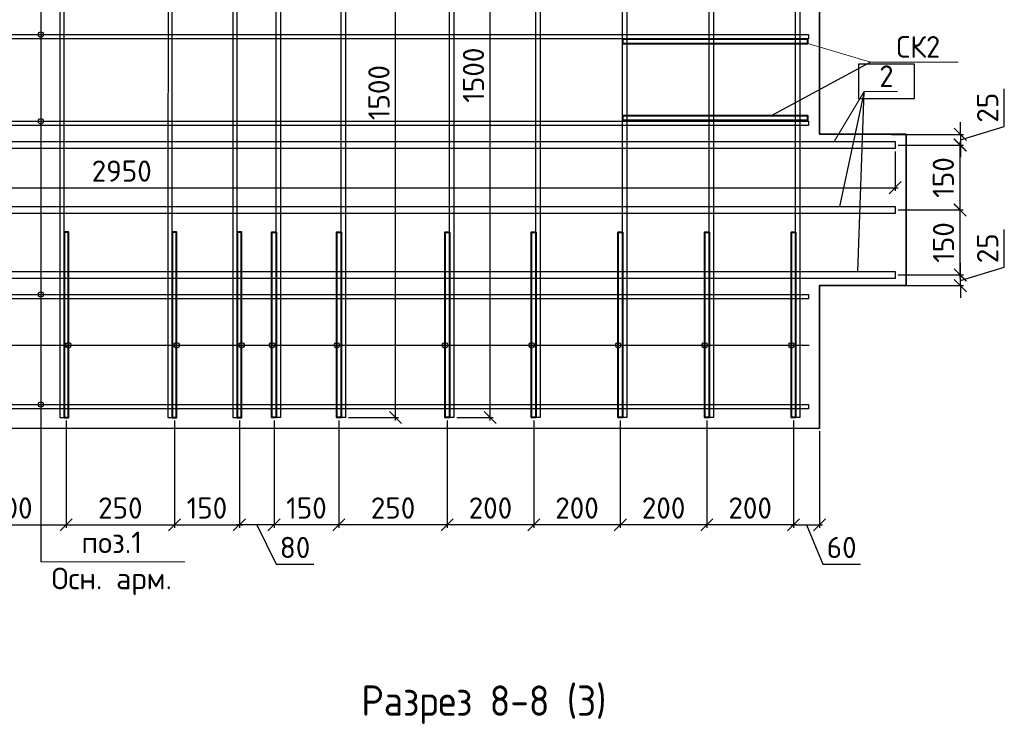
# Model space of a CAD drawing. Header units: millimetres. Extents: x 40580 to 2152466, y -328404 to 177125.
# Tile 180 of 252: x 508967 to 520339, y 160990 to 169134. Entities that reach past the tile are written whole.
import ezdxf
from ezdxf import colors
from ezdxf.entities.mleader import LeaderData, LeaderLine
from ezdxf.math import Vec2, Vec3

# ---------------------------------------------------------------- set-up
doc = ezdxf.new("R2010")
doc.units = ezdxf.units.MM
doc.linetypes.add('CENTER', pattern=[2, 1.25, -0.25, 0.25, -0.25])
for name, color, linetype, lineweight in [('Арм_хомуты', 133, 'Continuous', 18), ('ОСИ', 7, 'CENTER', 15), ('Перекрытие ж_бетон', 250, 'Continuous', 30), ('подоснова', 151, 'Continuous', 5), ('Столовая Двери и окна', 7, 'Continuous', 15), ('ТЕКСТ', 7, 'Continuous', 15)]:
    doc.layers.add(name, color=color, linetype=linetype, lineweight=lineweight)
doc.layers.add('Стена_ бетон несущ.', color=7, linetype='Continuous', lineweight=70, true_color=0xb4b496)
doc.styles.add('GOST-2.304_Type-B', font='GOST_Common.ttf')
doc.styles.get("Standard").update_dxf_attribs({"font": 'isocpeur.ttf'})
doc.styles.add('ГОСТ', font='isocpeur.ttf')
doc.styles.add('ГОСТ 2.304', font='isocpeur.ttf')
doc.dimstyles.new('Осевые', dxfattribs={"dimscale": 0.7, "dimtxt": 450, "dimasz": 400, "dimexe": 100, "dimexo": 100, "dimgap": 100, "dimtad": 1, "dimdec": 0, "dimzin": 0, "dimdsep": 46, "dimtxsty": 'Standard', "dimblk": 'OBLIQUE', "dimcen": 9, "dimdle": 100, "dimazin": 0, "dimtm": 1e-09, "dimtfac": 1, "dimtdec": 0, "dimtofl": 0, "dimtmove": 0, "dimatfit": 3, "dimfxl": 1, "dimtolj": 1, "dimtzin": 0, "dimarcsym": 0})

# ---------------------------------------------------------------- blocks, each defined once
blk = doc.blocks.new('_OBLIQUE')
at = {"color": 0, "linetype": 'ByBlock'}
blk.add_line((-0.5, -0.5), (0.5, 0.5), dxfattribs=at)
blk = doc.blocks.new('*D6127')
at = {"layer": 'Defpoints', "color": 0, "linetype": 'ByBlock', "lineweight": 25, "ltscale": 13, "transparency": 16777216}
for p in [(512730, 172042), (513308, 172042), (512729, 164544)]:
    blk.add_point(p, dxfattribs=at)
at = {"layer": 'ОСИ', "color": 0, "linetype": 'ByBlock', "lineweight": -2, "ltscale": 13, "transparency": 16777216}
for p, q in [((513308, 164509), (513308, 172077)), ((512765, 172042), (513343, 172042)), ((512764, 164544), (513343, 164544))]:
    blk.add_line(p, q, dxfattribs=at)
at = {"layer": 'ОСИ', "color": 0, "linetype": 'ByBlock', "lineweight": -2, "ltscale": 13, "transparency": 16777216, "xscale": 140, "yscale": 140, "zscale": 140}
for p, rotation in [((513308, 172042), 90), ((513308, 164544), 270)]:
    blk.add_blockref('_OBLIQUE', p, dxfattribs=dict(at, rotation=rotation))
at = {"layer": 'ОСИ', "color": 0, "linetype": 'ByBlock', "ltscale": 13, "transparency": 16777216, "insert": (513116, 168293), "char_height": 245, "attachment_point": 5, "rotation": 90}
blk.add_mtext('\\A1;1500', dxfattribs=at)
blk = doc.blocks.new('*D6128')
at = {"layer": 'Defpoints', "color": 0, "linetype": 'ByBlock', "lineweight": 25, "ltscale": 13, "transparency": 16777216}
for p in [(513979, 172042), (514400, 172042), (513979, 164544)]:
    blk.add_point(p, dxfattribs=at)
at = {"layer": 'ОСИ', "color": 0, "linetype": 'ByBlock', "lineweight": -2, "ltscale": 13, "transparency": 16777216}
for p, q in [((514400, 164509), (514400, 172077)), ((514014, 172042), (514435, 172042)), ((514014, 164544), (514435, 164544))]:
    blk.add_line(p, q, dxfattribs=at)
at = {"layer": 'ОСИ', "color": 0, "linetype": 'ByBlock', "lineweight": -2, "ltscale": 13, "transparency": 16777216, "xscale": 140, "yscale": 140, "zscale": 140}
for p, rotation in [((514400, 172042), 90), ((514400, 164544), 270)]:
    blk.add_blockref('_OBLIQUE', p, dxfattribs=dict(at, rotation=rotation))
at = {"layer": 'ОСИ', "color": 0, "linetype": 'ByBlock', "ltscale": 13, "transparency": 16777216, "insert": (514208, 168494), "char_height": 245, "attachment_point": 5, "rotation": 90}
blk.add_mtext('\\A1;1500', dxfattribs=at)
blk = doc.blocks.new('*D6130')
at = {"layer": 'Defpoints', "color": 0, "linetype": 'ByBlock', "lineweight": 25, "ltscale": 13, "transparency": 16777216}
for p in [(504329, 167648), (519079, 167648), (519079, 167195)]:
    blk.add_point(p, dxfattribs=at)
at = {"layer": 'ОСИ', "color": 0, "linetype": 'ByBlock', "lineweight": -2, "ltscale": 13, "transparency": 16777216}
for p, q in [((504329, 167613), (504329, 167160)), ((519079, 167613), (519079, 167160)), ((504294, 167195), (519114, 167195))]:
    blk.add_line(p, q, dxfattribs=at)
at = {"layer": 'ОСИ', "color": 0, "linetype": 'ByBlock', "lineweight": -2, "ltscale": 13, "transparency": 16777216, "xscale": 140, "yscale": 140, "zscale": 140, "rotation": 180}
blk.add_blockref('_OBLIQUE', (504329, 167195), dxfattribs=at)
at = {"layer": 'ОСИ', "color": 0, "linetype": 'ByBlock', "lineweight": -2, "ltscale": 13, "transparency": 16777216, "xscale": 140, "yscale": 140, "zscale": 140}
blk.add_blockref('_OBLIQUE', (519079, 167195), dxfattribs=at)
at = {"layer": 'ОСИ', "color": 0, "linetype": 'ByBlock', "ltscale": 13, "transparency": 16777216, "insert": (510145, 167387), "char_height": 245, "attachment_point": 5}
blk.add_mtext('\\A1;2950', dxfattribs=at)
blk = doc.blocks.new('*D5986')
at = {"layer": 'Defpoints', "color": 0, "linetype": 'ByBlock', "lineweight": 25, "ltscale": 13, "transparency": 16777216}
for p in [(508504, 164544), (509504, 164544), (509504, 163305)]:
    blk.add_point(p, dxfattribs=at)
at = {"layer": 'ОСИ', "color": 0, "linetype": 'ByBlock', "lineweight": -2, "ltscale": 13, "transparency": 16777216}
for p, q in [((508504, 164509), (508504, 163270)), ((509504, 164509), (509504, 163270)), ((508469, 163305), (509539, 163305))]:
    blk.add_line(p, q, dxfattribs=at)
at = {"layer": 'ОСИ', "color": 0, "linetype": 'ByBlock', "lineweight": -2, "ltscale": 13, "transparency": 16777216, "xscale": 140, "yscale": 140, "zscale": 140, "rotation": 180}
blk.add_blockref('_OBLIQUE', (508504, 163305), dxfattribs=at)
at = {"layer": 'ОСИ', "color": 0, "linetype": 'ByBlock', "lineweight": -2, "ltscale": 13, "transparency": 16777216, "xscale": 140, "yscale": 140, "zscale": 140}
blk.add_blockref('_OBLIQUE', (509504, 163305), dxfattribs=at)
at = {"layer": 'ОСИ', "color": 0, "linetype": 'ByBlock', "ltscale": 13, "transparency": 16777216, "insert": (508864, 163498), "char_height": 245, "attachment_point": 5}
blk.add_mtext('\\A1;200', dxfattribs=at)
blk = doc.blocks.new('*D5987')
at = {"layer": 'Defpoints', "color": 0, "linetype": 'ByBlock', "lineweight": 25, "ltscale": 13, "transparency": 16777216}
for p in [(509504, 164544), (510754, 164544), (510754, 163305)]:
    blk.add_point(p, dxfattribs=at)
at = {"layer": 'ОСИ', "color": 0, "linetype": 'ByBlock', "lineweight": -2, "ltscale": 13, "transparency": 16777216}
for p, q in [((509504, 164509), (509504, 163270)), ((510754, 164509), (510754, 163270)), ((509469, 163305), (510789, 163305))]:
    blk.add_line(p, q, dxfattribs=at)
at = {"layer": 'ОСИ', "color": 0, "linetype": 'ByBlock', "lineweight": -2, "ltscale": 13, "transparency": 16777216, "xscale": 140, "yscale": 140, "zscale": 140, "rotation": 180}
blk.add_blockref('_OBLIQUE', (509504, 163305), dxfattribs=at)
at = {"layer": 'ОСИ', "color": 0, "linetype": 'ByBlock', "lineweight": -2, "ltscale": 13, "transparency": 16777216, "xscale": 140, "yscale": 140, "zscale": 140}
blk.add_blockref('_OBLIQUE', (510754, 163305), dxfattribs=at)
at = {"layer": 'ОСИ', "color": 0, "linetype": 'ByBlock', "ltscale": 13, "transparency": 16777216, "insert": (510129, 163498), "char_height": 245, "attachment_point": 5}
blk.add_mtext('\\A1;250', dxfattribs=at)
blk = doc.blocks.new('*D5988')
at = {"layer": 'Defpoints', "color": 0, "linetype": 'ByBlock', "lineweight": 25, "ltscale": 13, "transparency": 16777216}
for p in [(510754, 164544), (511504, 164544), (511504, 163305)]:
    blk.add_point(p, dxfattribs=at)
at = {"layer": 'ОСИ', "color": 0, "linetype": 'ByBlock', "lineweight": -2, "ltscale": 13, "transparency": 16777216}
for p, q in [((510754, 164509), (510754, 163270)), ((511504, 164509), (511504, 163270)), ((510719, 163305), (511539, 163305))]:
    blk.add_line(p, q, dxfattribs=at)
at = {"layer": 'ОСИ', "color": 0, "linetype": 'ByBlock', "lineweight": -2, "ltscale": 13, "transparency": 16777216, "xscale": 140, "yscale": 140, "zscale": 140, "rotation": 180}
blk.add_blockref('_OBLIQUE', (510754, 163305), dxfattribs=at)
at = {"layer": 'ОСИ', "color": 0, "linetype": 'ByBlock', "lineweight": -2, "ltscale": 13, "transparency": 16777216, "xscale": 140, "yscale": 140, "zscale": 140}
blk.add_blockref('_OBLIQUE', (511504, 163305), dxfattribs=at)
at = {"layer": 'ОСИ', "color": 0, "linetype": 'ByBlock', "ltscale": 13, "transparency": 16777216, "insert": (511129, 163498), "char_height": 245, "attachment_point": 5}
blk.add_mtext('\\A1;150', dxfattribs=at)
blk = doc.blocks.new('*D5989')
at = {"layer": 'Defpoints', "color": 0, "linetype": 'ByBlock', "lineweight": 25, "ltscale": 13, "transparency": 16777216}
for p in [(517904, 164544), (518204, 164419), (518204, 163305)]:
    blk.add_point(p, dxfattribs=at)
at = {"layer": 'ОСИ', "color": 0, "linetype": 'ByBlock', "lineweight": -2, "ltscale": 13, "transparency": 16777216}
for p, q in [((517904, 164509), (517904, 163270)), ((518204, 164384), (518204, 163270)), ((517869, 163305), (518239, 163305)), ((518054, 163305), (518244, 162850)), ((518244, 162850), (518678, 162850))]:
    blk.add_line(p, q, dxfattribs=at)
at = {"layer": 'ОСИ', "color": 0, "linetype": 'ByBlock', "lineweight": -2, "ltscale": 13, "transparency": 16777216, "xscale": 140, "yscale": 140, "zscale": 140, "rotation": 180}
blk.add_blockref('_OBLIQUE', (517904, 163305), dxfattribs=at)
at = {"layer": 'ОСИ', "color": 0, "linetype": 'ByBlock', "lineweight": -2, "ltscale": 13, "transparency": 16777216, "xscale": 140, "yscale": 140, "zscale": 140}
blk.add_blockref('_OBLIQUE', (518204, 163305), dxfattribs=at)
at = {"layer": 'ОСИ', "color": 0, "linetype": 'ByBlock', "ltscale": 13, "transparency": 16777216, "insert": (518461, 163043), "char_height": 245, "attachment_point": 5}
blk.add_mtext('\\A1;60', dxfattribs=at)
blk = doc.blocks.new('*D5990')
at = {"layer": 'Defpoints', "color": 0, "linetype": 'ByBlock', "lineweight": 25, "ltscale": 13, "transparency": 16777216}
for p in [(516904, 164544), (517904, 164544), (516904, 163305)]:
    blk.add_point(p, dxfattribs=at)
at = {"layer": 'ОСИ', "color": 0, "linetype": 'ByBlock', "lineweight": -2, "ltscale": 13, "transparency": 16777216}
for p, q in [((516904, 164509), (516904, 163270)), ((517904, 164509), (517904, 163270)), ((517939, 163305), (516869, 163305))]:
    blk.add_line(p, q, dxfattribs=at)
at = {"layer": 'ОСИ', "color": 0, "linetype": 'ByBlock', "lineweight": -2, "ltscale": 13, "transparency": 16777216, "xscale": 140, "yscale": 140, "zscale": 140, "rotation": 180}
blk.add_blockref('_OBLIQUE', (516904, 163305), dxfattribs=at)
at = {"layer": 'ОСИ', "color": 0, "linetype": 'ByBlock', "lineweight": -2, "ltscale": 13, "transparency": 16777216, "xscale": 140, "yscale": 140, "zscale": 140}
blk.add_blockref('_OBLIQUE', (517904, 163305), dxfattribs=at)
at = {"layer": 'ОСИ', "color": 0, "linetype": 'ByBlock', "ltscale": 13, "transparency": 16777216, "insert": (517404, 163498), "char_height": 245, "attachment_point": 5}
blk.add_mtext('\\A1;200', dxfattribs=at)
blk = doc.blocks.new('*D5991')
at = {"layer": 'Defpoints', "color": 0, "linetype": 'ByBlock', "lineweight": 25, "ltscale": 13, "transparency": 16777216}
for p in [(515904, 164544), (516904, 164544), (515904, 163305)]:
    blk.add_point(p, dxfattribs=at)
at = {"layer": 'ОСИ', "color": 0, "linetype": 'ByBlock', "lineweight": -2, "ltscale": 13, "transparency": 16777216}
for p, q in [((515904, 164509), (515904, 163270)), ((516904, 164509), (516904, 163270)), ((516939, 163305), (515869, 163305))]:
    blk.add_line(p, q, dxfattribs=at)
at = {"layer": 'ОСИ', "color": 0, "linetype": 'ByBlock', "lineweight": -2, "ltscale": 13, "transparency": 16777216, "xscale": 140, "yscale": 140, "zscale": 140, "rotation": 180}
blk.add_blockref('_OBLIQUE', (515904, 163305), dxfattribs=at)
at = {"layer": 'ОСИ', "color": 0, "linetype": 'ByBlock', "lineweight": -2, "ltscale": 13, "transparency": 16777216, "xscale": 140, "yscale": 140, "zscale": 140}
blk.add_blockref('_OBLIQUE', (516904, 163305), dxfattribs=at)
at = {"layer": 'ОСИ', "color": 0, "linetype": 'ByBlock', "ltscale": 13, "transparency": 16777216, "insert": (516404, 163498), "char_height": 245, "attachment_point": 5}
blk.add_mtext('\\A1;200', dxfattribs=at)
blk = doc.blocks.new('*D5992')
at = {"layer": 'Defpoints', "color": 0, "linetype": 'ByBlock', "lineweight": 25, "ltscale": 13, "transparency": 16777216}
for p in [(514904, 164544), (515904, 164544), (514904, 163305)]:
    blk.add_point(p, dxfattribs=at)
at = {"layer": 'ОСИ', "color": 0, "linetype": 'ByBlock', "lineweight": -2, "ltscale": 13, "transparency": 16777216}
for p, q in [((514904, 164509), (514904, 163270)), ((515904, 164509), (515904, 163270)), ((515939, 163305), (514869, 163305))]:
    blk.add_line(p, q, dxfattribs=at)
at = {"layer": 'ОСИ', "color": 0, "linetype": 'ByBlock', "lineweight": -2, "ltscale": 13, "transparency": 16777216, "xscale": 140, "yscale": 140, "zscale": 140, "rotation": 180}
blk.add_blockref('_OBLIQUE', (514904, 163305), dxfattribs=at)
at = {"layer": 'ОСИ', "color": 0, "linetype": 'ByBlock', "lineweight": -2, "ltscale": 13, "transparency": 16777216, "xscale": 140, "yscale": 140, "zscale": 140}
blk.add_blockref('_OBLIQUE', (515904, 163305), dxfattribs=at)
at = {"layer": 'ОСИ', "color": 0, "linetype": 'ByBlock', "ltscale": 13, "transparency": 16777216, "insert": (515404, 163498), "char_height": 245, "attachment_point": 5}
blk.add_mtext('\\A1;200', dxfattribs=at)
blk = doc.blocks.new('*D5993')
at = {"layer": 'Defpoints', "color": 0, "linetype": 'ByBlock', "lineweight": 25, "ltscale": 13, "transparency": 16777216}
for p in [(513904, 164544), (514904, 164544), (513904, 163305)]:
    blk.add_point(p, dxfattribs=at)
at = {"layer": 'ОСИ', "color": 0, "linetype": 'ByBlock', "lineweight": -2, "ltscale": 13, "transparency": 16777216}
for p, q in [((513904, 164509), (513904, 163270)), ((514904, 164509), (514904, 163270)), ((514939, 163305), (513869, 163305))]:
    blk.add_line(p, q, dxfattribs=at)
at = {"layer": 'ОСИ', "color": 0, "linetype": 'ByBlock', "lineweight": -2, "ltscale": 13, "transparency": 16777216, "xscale": 140, "yscale": 140, "zscale": 140, "rotation": 180}
blk.add_blockref('_OBLIQUE', (513904, 163305), dxfattribs=at)
at = {"layer": 'ОСИ', "color": 0, "linetype": 'ByBlock', "lineweight": -2, "ltscale": 13, "transparency": 16777216, "xscale": 140, "yscale": 140, "zscale": 140}
blk.add_blockref('_OBLIQUE', (514904, 163305), dxfattribs=at)
at = {"layer": 'ОСИ', "color": 0, "linetype": 'ByBlock', "ltscale": 13, "transparency": 16777216, "insert": (514404, 163498), "char_height": 245, "attachment_point": 5}
blk.add_mtext('\\A1;200', dxfattribs=at)
blk = doc.blocks.new('*D5994')
at = {"layer": 'Defpoints', "color": 0, "linetype": 'ByBlock', "lineweight": 25, "ltscale": 13, "transparency": 16777216}
for p in [(512654, 164544), (513904, 164544), (512654, 163305)]:
    blk.add_point(p, dxfattribs=at)
at = {"layer": 'ОСИ', "color": 0, "linetype": 'ByBlock', "lineweight": -2, "ltscale": 13, "transparency": 16777216}
for p, q in [((512654, 164509), (512654, 163270)), ((513904, 164509), (513904, 163270)), ((513939, 163305), (512619, 163305))]:
    blk.add_line(p, q, dxfattribs=at)
at = {"layer": 'ОСИ', "color": 0, "linetype": 'ByBlock', "lineweight": -2, "ltscale": 13, "transparency": 16777216, "xscale": 140, "yscale": 140, "zscale": 140, "rotation": 180}
blk.add_blockref('_OBLIQUE', (512654, 163305), dxfattribs=at)
at = {"layer": 'ОСИ', "color": 0, "linetype": 'ByBlock', "lineweight": -2, "ltscale": 13, "transparency": 16777216, "xscale": 140, "yscale": 140, "zscale": 140}
blk.add_blockref('_OBLIQUE', (513904, 163305), dxfattribs=at)
at = {"layer": 'ОСИ', "color": 0, "linetype": 'ByBlock', "ltscale": 13, "transparency": 16777216, "insert": (513279, 163498), "char_height": 245, "attachment_point": 5}
blk.add_mtext('\\A1;250', dxfattribs=at)
blk = doc.blocks.new('*D5995')
at = {"layer": 'Defpoints', "color": 0, "linetype": 'ByBlock', "lineweight": 25, "ltscale": 13, "transparency": 16777216}
for p in [(511904, 164544), (512654, 164544), (511904, 163305)]:
    blk.add_point(p, dxfattribs=at)
at = {"layer": 'ОСИ', "color": 0, "linetype": 'ByBlock', "lineweight": -2, "ltscale": 13, "transparency": 16777216}
for p, q in [((511904, 164509), (511904, 163270)), ((512654, 164509), (512654, 163270)), ((512689, 163305), (511869, 163305))]:
    blk.add_line(p, q, dxfattribs=at)
at = {"layer": 'ОСИ', "color": 0, "linetype": 'ByBlock', "lineweight": -2, "ltscale": 13, "transparency": 16777216, "xscale": 140, "yscale": 140, "zscale": 140, "rotation": 180}
blk.add_blockref('_OBLIQUE', (511904, 163305), dxfattribs=at)
at = {"layer": 'ОСИ', "color": 0, "linetype": 'ByBlock', "lineweight": -2, "ltscale": 13, "transparency": 16777216, "xscale": 140, "yscale": 140, "zscale": 140}
blk.add_blockref('_OBLIQUE', (512654, 163305), dxfattribs=at)
at = {"layer": 'ОСИ', "color": 0, "linetype": 'ByBlock', "ltscale": 13, "transparency": 16777216, "insert": (512279, 163498), "char_height": 245, "attachment_point": 5}
blk.add_mtext('\\A1;150', dxfattribs=at)
blk = doc.blocks.new('*D5996')
at = {"layer": 'Defpoints', "color": 0, "linetype": 'ByBlock', "lineweight": 25, "ltscale": 13, "transparency": 16777216}
for p in [(511504, 164544), (511904, 164544), (511504, 163305)]:
    blk.add_point(p, dxfattribs=at)
at = {"layer": 'ОСИ', "color": 0, "linetype": 'ByBlock', "lineweight": -2, "ltscale": 13, "transparency": 16777216}
for p, q in [((511504, 164509), (511504, 163270)), ((511904, 164509), (511904, 163270)), ((511939, 163305), (511469, 163305)), ((511704, 163305), (511930, 162850)), ((511930, 162850), (512364, 162850))]:
    blk.add_line(p, q, dxfattribs=at)
at = {"layer": 'ОСИ', "color": 0, "linetype": 'ByBlock', "lineweight": -2, "ltscale": 13, "transparency": 16777216, "xscale": 140, "yscale": 140, "zscale": 140, "rotation": 180}
blk.add_blockref('_OBLIQUE', (511504, 163305), dxfattribs=at)
at = {"layer": 'ОСИ', "color": 0, "linetype": 'ByBlock', "lineweight": -2, "ltscale": 13, "transparency": 16777216, "xscale": 140, "yscale": 140, "zscale": 140}
blk.add_blockref('_OBLIQUE', (511904, 163305), dxfattribs=at)
at = {"layer": 'ОСИ', "color": 0, "linetype": 'ByBlock', "ltscale": 13, "transparency": 16777216, "insert": (512147, 163043), "char_height": 245, "attachment_point": 5}
blk.add_mtext('\\A1;80', dxfattribs=at)
blk = doc.blocks.new('_None')
blk = doc.blocks.new('*D6141')
at = {"layer": 'Defpoints', "color": 0, "linetype": 'ByBlock', "lineweight": 25, "ltscale": 13, "transparency": 16777216}
for p in [(519079, 166188), (519832, 166188), (519002, 166065)]:
    blk.add_point(p, dxfattribs=at)
at = {"layer": 'ОСИ', "color": 0, "linetype": 'ByBlock', "lineweight": -2, "ltscale": 13, "transparency": 16777216}
for p, q in [((520339, 166279), (520339, 166713)), ((519832, 166188), (519832, 166328)), ((519832, 166126), (520339, 166279)), ((519114, 166188), (519867, 166188)), ((519832, 166065), (519832, 166188)), ((519037, 166065), (519867, 166065)), ((519832, 166065), (519832, 165925))]:
    blk.add_line(p, q, dxfattribs=at)
at = {"layer": 'ОСИ', "color": 0, "linetype": 'ByBlock', "lineweight": -2, "ltscale": 13, "transparency": 16777216, "xscale": 140, "yscale": 140, "zscale": 140}
for p, rotation in [((519832, 166188), 270), ((519832, 166065), 90)]:
    blk.add_blockref('_OBLIQUE', p, dxfattribs=dict(at, rotation=rotation))
at = {"layer": 'ОСИ', "color": 0, "linetype": 'ByBlock', "ltscale": 13, "transparency": 16777216, "insert": (520147, 166496), "char_height": 245, "attachment_point": 5, "rotation": 90}
blk.add_mtext('\\A1;25', dxfattribs=at)
blk = doc.blocks.new('*D6142')
at = {"layer": 'Defpoints', "color": 0, "linetype": 'ByBlock', "lineweight": 25, "ltscale": 13, "transparency": 16777216}
for p in [(519079, 166938), (519830, 166938), (519079, 166188)]:
    blk.add_point(p, dxfattribs=at)
at = {"layer": 'ОСИ', "color": 0, "linetype": 'ByBlock', "lineweight": -2, "ltscale": 13, "transparency": 16777216}
for p, q in [((519830, 166153), (519830, 166973)), ((519114, 166938), (519865, 166938)), ((519114, 166188), (519865, 166188))]:
    blk.add_line(p, q, dxfattribs=at)
at = {"layer": 'ОСИ', "color": 0, "linetype": 'ByBlock', "lineweight": -2, "ltscale": 13, "transparency": 16777216, "xscale": 140, "yscale": 140, "zscale": 140}
for p, rotation in [((519830, 166938), 90), ((519830, 166188), 270)]:
    blk.add_blockref('_OBLIQUE', p, dxfattribs=dict(at, rotation=rotation))
at = {"layer": 'ОСИ', "color": 0, "linetype": 'ByBlock', "ltscale": 13, "transparency": 16777216, "insert": (519637, 166563), "char_height": 245, "attachment_point": 5, "rotation": 90}
blk.add_mtext('\\A1;150', dxfattribs=at)
blk = doc.blocks.new('*D6143')
at = {"layer": 'Defpoints', "color": 0, "linetype": 'ByBlock', "lineweight": 25, "ltscale": 13, "transparency": 16777216}
for p in [(519079, 167688), (519828, 167688), (519079, 166938)]:
    blk.add_point(p, dxfattribs=at)
at = {"layer": 'ОСИ', "color": 0, "linetype": 'ByBlock', "lineweight": -2, "ltscale": 13, "transparency": 16777216}
for p, q in [((519114, 167688), (519863, 167688)), ((519828, 166903), (519828, 167723)), ((519114, 166938), (519863, 166938))]:
    blk.add_line(p, q, dxfattribs=at)
at = {"layer": 'ОСИ', "color": 0, "linetype": 'ByBlock', "lineweight": -2, "ltscale": 13, "transparency": 16777216, "xscale": 140, "yscale": 140, "zscale": 140}
for p, rotation in [((519828, 167688), 90), ((519828, 166938), 270)]:
    blk.add_blockref('_OBLIQUE', p, dxfattribs=dict(at, rotation=rotation))
at = {"layer": 'ОСИ', "color": 0, "linetype": 'ByBlock', "ltscale": 13, "transparency": 16777216, "insert": (519635, 167313), "char_height": 245, "attachment_point": 5, "rotation": 90}
blk.add_mtext('\\A1;150', dxfattribs=at)
blk = doc.blocks.new('*D5971')
at = {"layer": 'Defpoints', "color": 0, "linetype": 'ByBlock', "lineweight": 25, "ltscale": 13, "transparency": 16777216}
for p in [(519002, 167811), (519079, 167688), (519832, 167688)]:
    blk.add_point(p, dxfattribs=at)
at = {"layer": 'ОСИ', "color": 0, "linetype": 'ByBlock', "lineweight": -2, "ltscale": 13, "transparency": 16777216}
for p, q in [((520339, 167902), (520339, 168336)), ((519832, 167811), (519832, 167951)), ((519832, 167749), (520339, 167902)), ((519037, 167811), (519867, 167811)), ((519832, 167811), (519832, 167688)), ((519114, 167688), (519867, 167688)), ((519832, 167688), (519832, 167548))]:
    blk.add_line(p, q, dxfattribs=at)
at = {"layer": 'ОСИ', "color": 0, "linetype": 'ByBlock', "lineweight": -2, "ltscale": 13, "transparency": 16777216, "xscale": 140, "yscale": 140, "zscale": 140}
for p, rotation in [((519832, 167811), 270), ((519832, 167688), 90)]:
    blk.add_blockref('_OBLIQUE', p, dxfattribs=dict(at, rotation=rotation))
at = {"layer": 'ОСИ', "color": 0, "linetype": 'ByBlock', "ltscale": 13, "transparency": 16777216, "insert": (520147, 168119), "char_height": 245, "attachment_point": 5, "rotation": 90}
blk.add_mtext('\\A1;25', dxfattribs=at)

msp = doc.modelspace()

# ---------------------------------------------------------------- linework, layer by layer
at = {"layer": 'Арм_хомуты', "color": 251, "lineweight": 40, "true_color": 0x636466}
for points in [[(515931.073, 168857.912), (518069.2, 168857.912), (518069.2, 168907.912), (515931.073, 168907.912)], [(515931.073, 167975.361), (518069.2, 167975.361), (518069.2, 168025.361), (515931.073, 168025.361)], [(509479.477, 166681.786), (509479.477, 164543.66), (509529.477, 164543.66), (509529.477, 166681.786)], [(510729.477, 166681.673), (510729.477, 164543.546), (510779.477, 164543.546), (510779.477, 166681.673)], [(511479.477, 166681.657), (511479.477, 164543.53), (511529.477, 164543.53), (511529.477, 166681.657)], [(511929.477, 166681.657), (511929.477, 164543.53), (511879.477, 164543.53), (511879.477, 166681.657)], [(512679.477, 166681.673), (512679.477, 164543.546), (512629.477, 164543.546), (512629.477, 166681.673)], [(513929.477, 166681.786), (513929.477, 164543.66), (513879.477, 164543.66), (513879.477, 166681.786)], [(514929.477, 166681.786), (514929.477, 164543.66), (514879.477, 164543.66), (514879.477, 166681.786)], [(515929.477, 166681.786), (515929.477, 164543.66), (515879.477, 164543.66), (515879.477, 166681.786)], [(516929.477, 166681.786), (516929.477, 164543.66), (516879.477, 164543.66), (516879.477, 166681.786)], [(517929.477, 166681.786), (517929.477, 164543.66), (517879.477, 164543.66), (517879.477, 166681.786)]]:
    msp.add_lwpolyline(points, close=True, dxfattribs=at)
at = {"layer": 'Перекрытие ж_бетон', "color": 18, "linetype": 'Continuous', "lineweight": 25, "true_color": 0x000000}
for points in [[(510679.639, 172041.825), (510679.477, 164543.66), (510729.477, 164543.66), (510729.639, 172041.825)], [(511429.639, 172041.825), (511429.477, 164543.66), (511479.477, 164543.66), (511479.639, 172041.825)], [(511979.639, 172041.825), (511979.477, 164543.66), (511929.477, 164543.66), (511929.639, 172041.825)], [(512729.639, 172041.825), (512729.477, 164543.66), (512679.477, 164543.66), (512679.639, 172041.825)], [(513979.477, 172041.94), (513979.477, 164543.66), (513929.477, 164543.66), (513929.477, 172041.94)], [(514979.477, 172041.94), (514979.477, 164543.66), (514929.477, 164543.66), (514929.477, 172041.94)], [(515979.477, 172041.94), (515979.477, 164543.66), (515929.477, 164543.66), (515929.477, 172041.94)], [(516979.477, 172041.94), (516979.477, 164543.66), (516929.477, 164543.66), (516929.477, 172041.94)], [(517979.477, 172041.94), (517979.477, 164543.66), (517929.477, 164543.66), (517929.477, 172041.94)], [(509429.477, 171594.772), (509429.477, 164543.66), (509479.477, 164543.66), (509479.477, 171594.772)], [(518079.477, 168912.912), (505304.477, 168912.912), (505304.477, 168962.912), (518079.477, 168962.912)], [(518079.477, 167912.912), (505304.477, 167912.912), (505304.477, 167962.912), (518079.477, 167962.912)], [(518079.477, 165912.912), (505304.477, 165912.912), (505304.477, 165962.912), (518079.477, 165962.912)], [(518079.477, 164642.912), (505304.477, 164642.912), (505304.477, 164692.912), (518079.477, 164692.912)]]:
    msp.add_lwpolyline(points, close=True, dxfattribs=at)
at = {"layer": 'Перекрытие ж_бетон', "color": 18, "linetype": 'Continuous', "lineweight": 30, "true_color": 0x000000}
for points in [[(519079.477, 167647.912), (504329.477, 167647.912), (504329.477, 167727.912), (519079.477, 167727.912)], [(519079.477, 166897.912), (504329.477, 166897.912), (504329.477, 166977.912), (519079.477, 166977.912)], [(519079.477, 166147.912), (504329.477, 166147.912), (504329.477, 166227.912), (519079.477, 166227.912)]]:
    msp.add_lwpolyline(points, close=True, dxfattribs=at)
at = {"layer": 'подоснова', "color": 18, "ltscale": 0.3, "true_color": 0x000000}
msp.add_line((510874.275, 162876.768), (509211.071, 162876.768), dxfattribs=at)
at = {"layer": 'Стена_ бетон несущ.', "color": 18, "linetype": 'Continuous', "lineweight": 35, "true_color": 0x000000, "transparency": 33554687}
msp.add_lwpolyline([(518204.477, 164414.773), (518204.477, 166064.773), (519204.477, 166064.773), (519204.477, 167814.773), (518204.477, 167814.773), (518204.477, 170664.773), (519204.477, 170664.773), (519204.477, 172164.773), (505204.477, 172168.736), (504204.477, 172168.736), (504204.477, 170668.736), (505204.477, 170668.736), (505204.477, 167818.736), (504204.477, 167818.736), (504204.477, 166068.736), (505204.477, 166068.736), (505204.477, 164418.736), (518204.477, 164414.773)], dxfattribs=at)
at = {"layer": 'Столовая Двери и окна', "color": 18, "lineweight": 25, "true_color": 0x000000}
for p, q in [((509211.071, 169906.49), (509211.071, 162876.768)), ((518794.577, 168645.755), (517648.217, 168025.361)), ((518719.386, 168307.258), (518437.405, 166977.912)), ((518648.947, 166227.912), (518719.386, 168307.258)), ((505479.477, 165377.212), (518087.02, 165377.212))]:
    msp.add_line(p, q, dxfattribs=at)
at = {"layer": 'Столовая Двери и окна', "color": 1, "lineweight": 25}
msp.add_lwpolyline([(519301.916, 168620.557), (518654.244, 168620.557), (518654.244, 168226.012), (519301.916, 168226.012)], close=True, dxfattribs=at)
at = {"layer": 'Столовая Двери и окна', "color": 18, "lineweight": 30, "true_color": 0x000000}
for centre in [(509211.071, 168962.912), (509211.071, 167962.912), (509211.071, 165962.912), (509529.477, 165377.212), (510779.477, 165377.212), (511529.477, 165377.212), (511879.477, 165377.212), (512629.477, 165377.212), (513879.477, 165377.212), (514879.477, 165377.212), (515879.477, 165377.212), (516879.477, 165377.212), (517879.477, 165377.212), (509211.071, 164692.912)]:
    msp.add_circle(centre, 30.99, dxfattribs=at)

# ---------------------------------------------------------------- texts
at = {"layer": 'подоснова', "color": 18, "ltscale": 0.3, "true_color": 0x000000, "insert": (510029.548, 163068.198), "char_height": 250, "width": 3270.99844, "attachment_point": 5, "style": 'ГОСТ 2.304'}
msp.add_mtext(' \\Pпоз.1\\PОсн. арм. ', dxfattribs=at)
at = {"layer": 'ТЕКСТ', "color": 18, "ltscale": 6, "true_color": 0x000000, "insert": (514328.143, 161449.632), "char_height": 350, "width": 9466.5846, "attachment_point": 2, "style": 'ГОСТ'}
msp.add_mtext('{\\W0.9;Разрез 8-8 (3)}', dxfattribs=at)

# ---------------------------------------------------------------- dimensions: what is measured, and where the dimension line sits
at = {"layer": 'ОСИ', "color": 18, "linetype": 'ByBlock', "ltscale": 13, "true_color": 0x000000}
for base, p1, p2, angle, picture, middle in [((513308.116, 172041.825), (512729.477, 164543.66), (512729.639, 172041.825), 270, '*D6127', (513115.616, 168292.743)), ((519831.912, 167687.912), (519001.973, 167811.052), (519079.477, 167687.912), 90, '*D5971', (520146.912, 167971.732)), ((519827.912, 167687.912), (519079.477, 166937.912), (519079.477, 167687.912), 270, '*D6143', (519635.412, 167312.912)), ((519829.787, 166937.912), (519079.477, 166187.912), (519079.477, 166937.912), 270, '*D6142', (519637.287, 166562.912)), ((519831.912, 166187.912), (519001.973, 166064.773), (519079.477, 166187.912), 270, '*D6141', (520146.912, 166348.593)), ((511904.477, 163305.383), (512654.477, 164543.546), (511904.477, 164543.53), 180, '*D5995', (512279.477, 163497.883)), ((512654.477, 163305.496), (513904.477, 164543.66), (512654.477, 164543.546), 180, '*D5994', (513279.477, 163497.996)), ((513904.477, 163305.496), (514904.477, 164543.66), (513904.477, 164543.66), 180, '*D5993', (514404.477, 163497.996)), ((514904.477, 163305.496), (515904.477, 164543.66), (514904.477, 164543.66), 180, '*D5992', (515404.477, 163497.996)), ((515904.477, 163305.496), (516904.477, 164543.66), (515904.477, 164543.66), 180, '*D5991', (516404.477, 163497.996)), ((516904.477, 163305.496), (517904.477, 164543.66), (516904.477, 164543.66), 180, '*D5990', (517404.477, 163497.996))]:
    dim = msp.add_linear_dim(base=base, p1=p1, p2=p2, angle=angle, dimstyle='Осевые', override={"dimtxt": 350, "dimasz": 200, "dimexe": 50, "dimexo": 50, "dimlfac": 0.2, "dimdle": 50, "dimtmove": 1}, dxfattribs=at)
    dim.commit()
    dim.dimension.update_dxf_attribs({"geometry": picture, "text_midpoint": middle})
for base, p1, p2, angle, picture, middle in [((514400.016, 172041.94), (513979.477, 164543.66), (513979.477, 172041.94), 270, '*D6128', (514400.016, 168494.117)), ((518204.477, 163305.496), (517904.477, 164543.66), (518204.477, 164418.66), 180, '*D5989', (518314.023, 162850.496))]:
    dim = msp.add_linear_dim(base=base, p1=p1, p2=p2, angle=angle, dimstyle='Осевые', override={"dimtxt": 350, "dimasz": 200, "dimexe": 50, "dimexo": 50, "dimlfac": 0.2, "dimdle": 50, "dimtmove": 1}, dxfattribs=at)
    dim.commit()
    dim.dimension.update_dxf_attribs({"geometry": picture, "text_midpoint": middle, "dimtype": 160})
for base, p1, p2, picture, middle in [((519079.477, 167194.571), (504329.477, 167647.912), (519079.477, 167647.912), '*D6130', (510144.604, 167194.571)), ((509504.477, 163305.496), (508504.477, 164543.66), (509504.477, 164543.66), '*D5986', (508864.051, 163305.496)), ((511504.477, 163305.383), (511904.477, 164543.53), (511504.477, 164543.53), '*D5996', (512000.227, 162850.383))]:
    dim = msp.add_linear_dim(base=base, p1=p1, p2=p2, dimstyle='Осевые', override={"dimtxt": 350, "dimasz": 200, "dimexe": 50, "dimexo": 50, "dimlfac": 0.2, "dimdle": 50, "dimtmove": 1}, dxfattribs=at)
    dim.commit()
    dim.dimension.update_dxf_attribs({"geometry": picture, "text_midpoint": middle, "dimtype": 160})
for base, p1, p2, picture, middle in [((510754.477, 163305.496), (509504.477, 164543.66), (510754.477, 164543.546), '*D5987', (510129.477, 163497.996)), ((511504.477, 163305.383), (510754.477, 164543.546), (511504.477, 164543.53), '*D5988', (511129.477, 163497.883))]:
    dim = msp.add_linear_dim(base=base, p1=p1, p2=p2, dimstyle='Осевые', override={"dimtxt": 350, "dimasz": 200, "dimexe": 50, "dimexo": 50, "dimlfac": 0.2, "dimdle": 50, "dimtmove": 1}, dxfattribs=at)
    dim.commit()
    dim.dimension.update_dxf_attribs({"geometry": picture, "text_midpoint": middle})

# ---------------------------------------------------------------- leaders
at = {"layer": 'подоснова', "color": 18, "ltscale": 0.3, "true_color": 0x000000}
ml = msp.add_multileader_mtext('Standard', dxfattribs=at)
ml.set_content('СК2 ', color=(0, 0, 0), style='GOST-2.304_Type-B')
ml.set_leader_properties(color=256, linetype='ByLayer', lineweight=15)
ml.set_arrow_properties(name='NONE')
ml.build(insert=Vec2(0, 0))
ml.multileader.update_dxf_attribs({"text_left_attachment_type": 6, "text_right_attachment_type": 6, "dogleg_length": 0.1, "arrow_head_size": 18})
ctx = ml.context
ctx.base_point, ctx.char_height, ctx.arrow_head_size, ctx.landing_gap_size, ctx.plane_origin = Vec3(519075.975, 168645.755), 250, 18, 20, Vec3(530832.767, 168285.44)
ctx.left_attachment, ctx.right_attachment, ctx.text_align_type = 6, 6, 1
notes = []
notes.append((ctx, [(1, (1, 1, 0), (518794.577, 168645.755), (1, 0), 281.398, [(0, [(518069.2, 168857.912)], 0, [])])]))
ctx.mtext.insert, ctx.mtext.alignment, ctx.mtext.flow_direction = Vec3(519345.975, 168945.755), 2, 5
ml = msp.add_multileader_mtext('Standard', dxfattribs=at)
ml.set_content('2', color=(0, 0, 0), style='GOST-2.304_Type-B')
ml.set_leader_properties(color=256, linetype='ByLayer', lineweight=15)
ml.set_arrow_properties(name='NONE')
ml.build(insert=Vec2(0, 0))
ml.multileader.update_dxf_attribs({"text_left_attachment_type": 6, "text_right_attachment_type": 6, "dogleg_length": 0.1, "arrow_head_size": 18})
ctx = ml.context
ctx.base_point, ctx.char_height, ctx.arrow_head_size, ctx.landing_gap_size, ctx.plane_origin = Vec3(518895.521, 168307.258), 250, 18, 20, Vec3(530832.767, 167351.161)
ctx.left_attachment, ctx.right_attachment, ctx.text_align_type = 6, 6, 1
notes.append((ctx, [(1, (1, 1, 0), (518719.386, 168307.258), (1, 0), 176.136, [(0, [(518373.946, 167727.912)], 0, [])])]))
ctx.mtext.insert, ctx.mtext.alignment, ctx.mtext.flow_direction = Vec3(518978.021, 168607.258), 2, 5
for ctx, leaders in notes:
    for number, flags, end, landing, length, lines in leaders:
        leader = LeaderData()
        leader.index, (leader.has_last_leader_line, leader.has_dogleg_vector, leader.attachment_direction) = number, flags
        leader.last_leader_point, leader.dogleg_vector, leader.dogleg_length = Vec3(end), Vec3(landing), length
        for number, points, colour, breaks in lines:
            line = LeaderLine()
            line.index, line.vertices, line.color, line.breaks = number, Vec3.list(points), colors.encode_raw_color(colour), breaks
            leader.lines.append(line)
        ctx.leaders.append(leader)

doc.saveas('drawing.dxf')
